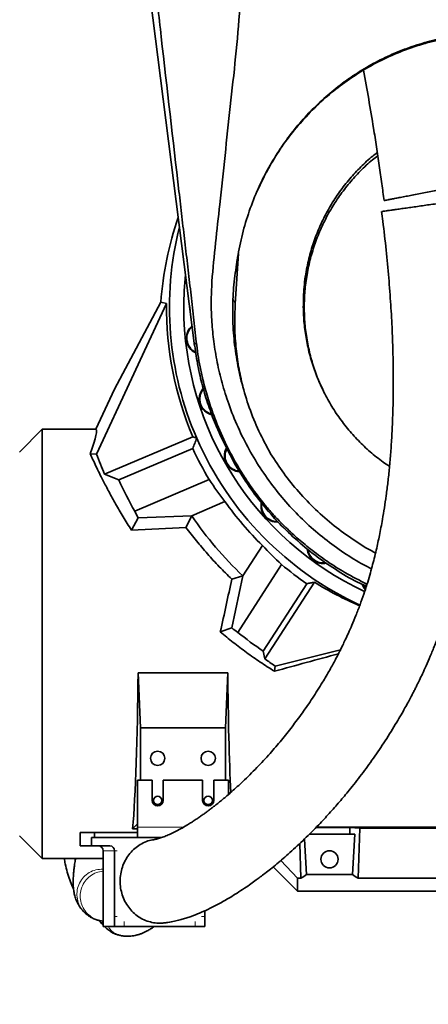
# Model space of a CAD drawing. Header units: millimetres. Extents: x 0 to 11920, y 0 to 8400.
# Tile 17 of 64: x 2266 to 2508, y 5174 to 5759. Entities that reach past the tile are written whole.
import ezdxf

# ---------------------------------------------------------------- set-up
doc = ezdxf.new("R2010")
doc.units = ezdxf.units.MM
doc.header["$LTSCALE"] = 20
doc.styles.add('SLDTEXTSTYLE0', font='TXT', dxfattribs={"width": 0.605})
doc.dimstyles.new('SLDDIMSTYLE0', dxfattribs={"dimtxt": 70, "dimasz": 70, "dimexe": 0, "dimexo": 0.0625, "dimgap": 17.5, "dimtad": 1, "dimdec": 1, "dimrnd": 1e-09, "dimzin": 12, "dimdsep": 46, "dimtxsty": 'SLDTEXTSTYLE0', "dimsah": 1, "dimcen": 0.09, "dimadec": 0, "dimazin": 3, "dimtfac": 1, "dimtofl": 0, "dimtmove": 0, "dimatfit": 3, "dimfxl": 1, "dimfrac": 2, "dimtolj": 1, "dimtzin": 12, "dimarcsym": 0})

# ---------------------------------------------------------------- blocks, each defined once
blk = doc.blocks.new('_D_3')
at = {"color": 7, "linetype": 'Continuous', "lineweight": 0}
for p, q in [((2549.54, 5583.88), (2549.54, 4969.36)), ((1337.04, 5416.71), (1337.04, 4969.36)), ((2549.54, 4999.36), (1337.04, 4999.36))]:
    blk.add_line(p, q, dxfattribs=at)
at = {"color": 7, "linetype": 'Continuous', "lineweight": 18}
for points in [[(1337.04, 4999.36), (1407.04, 4989.36), (1407.04, 5009.36)], [(2549.54, 4999.36), (2479.54, 5009.36), (2479.54, 4989.36)]]:
    blk.add_solid(points, dxfattribs=at)
at = {"color": 7, "linetype": 'Continuous', "lineweight": 18, "insert": (1796.25, 5089.6), "char_height": 70, "attachment_point": 1, "style": 'SLDTEXTSTYLE0'}
blk.add_mtext('1212,5', dxfattribs=at)
blk = doc.blocks.new('_D_9')
at = {"color": 7, "linetype": 'Continuous', "lineweight": 0}
for p, q in [((1117.04, 5284.88), (1117.04, 4839.81)), ((2835.54, 5251.91), (2835.54, 4839.81)), ((2835.54, 4869.81), (1117.04, 4869.81))]:
    blk.add_line(p, q, dxfattribs=at)
at = {"color": 7, "linetype": 'Continuous', "lineweight": 18}
for points in [[(1117.04, 4869.81), (1187.04, 4859.81), (1187.04, 4879.81)], [(2835.54, 4869.81), (2765.54, 4879.81), (2765.54, 4859.81)]]:
    blk.add_solid(points, dxfattribs=at)
at = {"color": 7, "linetype": 'Continuous', "lineweight": 18, "insert": (1829.25, 4960.05), "char_height": 70, "attachment_point": 1, "style": 'SLDTEXTSTYLE0'}
blk.add_mtext('1718,5', dxfattribs=at)
blk = doc.blocks.new('_D_10')
at = {"color": 7, "linetype": 'Continuous', "lineweight": 0}
for p, q in [((2905.54, 5490.91), (2905.54, 4712.82)), ((1118.04, 5283.88), (1118.04, 4712.82)), ((2905.54, 4742.82), (1118.04, 4742.82))]:
    blk.add_line(p, q, dxfattribs=at)
at = {"color": 7, "linetype": 'Continuous', "lineweight": 18}
for centre, start, end in [((1972.18, 4796.53), 153.43495, 206.56505), ((2051.41, 4796.53), 333.43495, 26.56505)]:
    blk.add_arc(centre, 120.11, start, end, dxfattribs=at)
for points in [[(1118.04, 4742.82), (1188.04, 4732.82), (1188.04, 4752.82)], [(2905.54, 4742.82), (2835.54, 4752.82), (2835.54, 4732.82)]]:
    blk.add_solid(points, dxfattribs=at)
at = {"color": 7, "linetype": 'Continuous', "lineweight": 18, "insert": (1864.75, 4833.05), "char_height": 70, "attachment_point": 1, "style": 'SLDTEXTSTYLE0'}
blk.add_mtext('1787,5', dxfattribs=at)

msp = doc.modelspace()

# ---------------------------------------------------------------- linework, layer by layer
at = {"color": 7, "linetype": 'Continuous', "lineweight": 35}
for p, q in [((2369.5, 5564.9), (2332.99, 5850.88)), ((2406.21, 5655.98), (2410.74, 5665.52)), ((2395.49, 5619.8), (2393.61, 5589.91)), ((2352.77, 5590.09), (2311.25, 5500.63)), ((2349.36, 5590.87), (2321.93, 5539.26)), ((2349.36, 5590.87), (2352.77, 5590.09)), ((2321.93, 5539.26), (2310.85, 5515.38)), ((2279.04, 5515.38), (2265.54, 5501.88)), ((2310.85, 5515.38), (2279.04, 5515.38)), ((2279.04, 5515.38), (2279.04, 5260.38)), ((2368.4, 5510.99), (2315.95, 5488.73)), ((2370.75, 5510.05), (2368.4, 5510.99)), ((2385.78, 5509.63), (2387.31, 5506.43)), ((2307.5, 5500.79), (2311.25, 5500.63)), ((2368.37, 5503.97), (2324.48, 5485.35)), ((2324.48, 5485.35), (2315.95, 5488.73)), ((2333.94, 5466.71), (2378.14, 5485.47)), ((2387.49, 5472.41), (2367.73, 5464.02)), ((2367.73, 5464.01), (2387.5, 5472.41)), ((2387.49, 5472.41), (2387.5, 5472.41)), ((2411.26, 5470.32), (2411.24, 5470.34)), ((2332, 5455.46), (2335.94, 5462.84)), ((2367.73, 5464.02), (2335.94, 5462.84)), ((2364.34, 5457.1), (2367.73, 5464.01)), ((2367.73, 5464.01), (2367.73, 5464.02)), ((2398.09, 5428.32), (2409.7, 5446.33)), ((2409.7, 5446.33), (2398.09, 5428.32)), ((2409.7, 5446.33), (2409.7, 5446.33)), ((2421.08, 5435.04), (2395.09, 5394.72)), ((2391.52, 5426.35), (2398.09, 5428.32)), ((2391.56, 5397.35), (2398.09, 5428.32)), ((2398.09, 5428.32), (2398.09, 5428.32)), ((2410.2, 5383.56), (2436.02, 5423.63)), ((2440.56, 5424.55), (2411.15, 5378.92)), ((2384.72, 5395.06), (2391.56, 5397.35)), ((2410.2, 5383.56), (2411.15, 5378.92)), ((2417.28, 5374.73), (2456.06, 5384.41)), ((2337.26, 5337.92), (2335.91, 5370.76)), ((2335.91, 5370.76), (2389.18, 5370.76)), ((2387.83, 5337.92), (2389.18, 5370.76)), ((2337.26, 5306.88), (2337.26, 5337.92)), ((2387.83, 5337.92), (2337.26, 5337.92)), ((2387.83, 5337.92), (2387.83, 5306.88)), ((2335.55, 5306.88), (2335.55, 5278.88)), ((2344.25, 5306.88), (2335.55, 5306.88)), ((2344.25, 5306.88), (2344.25, 5294.88)), ((2350.85, 5294.88), (2350.85, 5306.88)), ((2374.25, 5306.88), (2350.85, 5306.88)), ((2374.25, 5306.88), (2374.25, 5294.88)), ((2380.85, 5294.88), (2380.85, 5306.88)), ((2389.55, 5306.88), (2380.85, 5306.88)), ((2389.55, 5298.39), (2389.55, 5306.88)), ((2332.68, 5278.02), (2335.55, 5280.88)), ((2332.68, 5278.02), (2335.55, 5278.02)), ((2335.55, 5272.88), (2335.55, 5278.88)), ((2441.52, 5278.79), (2461.67, 5278.79)), ((2441.79, 5279.06), (2679.04, 5279.06)), ((2461.67, 5278.79), (2461.56, 5274.88)), ((2461.67, 5278.79), (2467.44, 5278.44)), ((2467.44, 5278.44), (2466.53, 5248.59)), ((2467.44, 5278.44), (2621.65, 5278.44)), ((2265.54, 5273.88), (2279.04, 5260.38)), ((2301.49, 5275.88), (2301.49, 5267.88)), ((2310.05, 5275.88), (2301.49, 5275.88)), ((2308.34, 5272.88), (2308.34, 5267.88)), ((2310.05, 5272.88), (2308.34, 5272.88)), ((2310.05, 5275.88), (2310.05, 5272.88)), ((2335.55, 5275.88), (2310.05, 5275.88)), ((2335.55, 5272.88), (2310.05, 5272.88)), ((2335.55, 5272.88), (2350.05, 5272.88)), ((2435.89, 5250.77), (2434.62, 5271.88)), ((2437.53, 5274.88), (2461.56, 5274.88)), ((2464.65, 5274.88), (2461.56, 5274.88)), ((2463.19, 5250.77), (2464.65, 5274.88)), ((2308.34, 5267.88), (2301.49, 5267.88)), ((2308.34, 5267.88), (2319.14, 5267.88)), ((2431.93, 5269.32), (2432.55, 5248.59)), ((2279.04, 5260.38), (2315.12, 5260.38)), ((2315.12, 5264.88), (2315.12, 5225.88)), ((2321.96, 5264.88), (2321.96, 5225.88)), ((2416.05, 5255.37), (2430.54, 5240.88)), ((2420.73, 5259.26), (2430.54, 5248.59)), ((2430.54, 5248.59), (2430.54, 5240.88)), ((2432.55, 5248.59), (2430.54, 5248.59)), ((2463.19, 5250.77), (2435.89, 5250.77)), ((2622.55, 5248.59), (2466.53, 5248.59)), ((2680.07, 5240.88), (2430.54, 5240.88)), ((2305.3, 5227.42), (2305.44, 5227.29)), ((2315.12, 5225.88), (2315.12, 5219.88)), ((2321.96, 5225.88), (2321.96, 5219.88)), ((2375.52, 5225.88), (2375.52, 5229.29)), ((2375.52, 5225.88), (2375.52, 5219.88)), ((2313.19, 5223.48), (2315.12, 5223.07)), ((2313.4, 5223.41), (2313.19, 5223.44)), ((2321.96, 5219.88), (2315.12, 5219.88)), ((2327.6, 5219.88), (2321.96, 5219.88)), ((2327.6, 5219.88), (2369.88, 5219.88)), ((2369.88, 5219.88), (2375.52, 5219.88))]:
    msp.add_line(p, q, dxfattribs=at)
at = {"color": 8, "linetype": 'Continuous', "lineweight": 18}
for p, q in [((2392.36, 5592.88), (2393.61, 5589.91)), ((2370.48, 5567.28), (2369.5, 5564.9)), ((2335.55, 5278.88), (2362.67, 5278.88)), ((2321.96, 5264.88), (2315.12, 5264.88)), ((2323.54, 5264.88), (2321.96, 5264.88)), ((2321.96, 5225.88), (2323.54, 5225.88)), ((2373.52, 5225.88), (2375.52, 5225.88)), ((2327.6, 5222.88), (2327.6, 5219.88)), ((2369.88, 5219.88), (2369.88, 5222.88))]:
    msp.add_line(p, q, dxfattribs=at)
at = {"color": 7, "linetype": 'Continuous', "lineweight": 35, "flags": 128}
for points in [[(2366.55, 5588.07), (2366.59, 5587.13), (2366.8, 5586.07)], [(2468.91, 5423.18), (2469.72, 5421.57), (2470.75, 5420.23)], [(2470.86, 5420.64), (2470.01, 5421.8), (2469.39, 5422.96)], [(2417.28, 5374.73), (2417.06, 5373.26), (2416.83, 5371.65)]]:
    msp.add_lwpolyline(points, dxfattribs=at)
at = {"color": 7, "linetype": 'Continuous', "lineweight": 35}
for centre, radius in [((2347.54, 5319.88), 4.25), ((2377.54, 5319.88), 4.25), ((2347.54, 5294.88), 2.5), ((2377.54, 5294.88), 2.5), ((2449.54, 5259.88), 5.1)]:
    msp.add_circle(centre, radius, dxfattribs=at)
for centre, radius, start, end in [((2549.54, 5587.88), 195, 165.83039, 203.52356), ((2549.54, 5587.88), 186.5, 173.97821, 180), ((2549.54, 5587.88), 196.78, 179.35684, 203), ((2549.54, 5587.88), 186.5, 180, 244.88246), ((2374.01, 5569.43), 9.5, 129.34287, 245.88926), ((2374.01, 5569.43), 9.14, 130.78873, 243.92593), ((2381.68, 5533.34), 9.5, 138.77416, 257.96858), ((2381.68, 5533.34), 9.14, 140.24332, 256.04778), ((2549.54, 5587.88), 195, 203.52356, 245.14123), ((2549.54, 5587.88), 253.76, 200.11061, 203), ((2549.54, 5587.88), 199.66, 204.85011, 210.85812), ((2396.69, 5499.63), 9.5, 150.59937, 267.27411), ((2396.69, 5499.63), 9.14, 152.20018, 265.53626), ((2549.54, 5587.88), 247.32, 204.49354, 209.33703), ((2549.54, 5587.88), 198.98, 215.47396, 225.34751), ((2418.38, 5469.78), 9.5, 168.68096, 272.84219), ((2418.38, 5469.78), 9.14, 170.60043, 271.14896), ((2549.54, 5587.88), 220, 214.26583, 226.49391), ((2445.8, 5445.09), 9.5, 184.44752, 281.35265), ((2445.8, 5445.09), 9.14, 186.82551, 279.88784), ((2549.54, 5587.88), 199.66, 229.95263, 235.34989), ((2549.54, 5587.88), 247.32, 231.35454, 235.70646), ((2347.55, 5294.88), 3.3, 180, 0), ((2377.55, 5294.88), 3.3, 180, 0), ((2312.21, 5264.97), 2.91, 358.27456, 88.16379), ((2319.05, 5264.97), 2.91, 358.27456, 88.16379)]:
    msp.add_arc(centre, radius, start, end, dxfattribs=at)
for centre, major_axis, ratio, start_param, end_param in [((2549.54, 5575.59), (0, 201.14), 0.998131, 1.238504, 1.494766), ((2251.67, 5387.88), (59.33, 127.47), 0.047514, 5.822205, 6.305296), ((2546.13, 5595.92), (-78.63, 185.23), 0.999058, 1.750815, 1.830684), ((2553.72, 5578.03), (-96.35, 227), 0.999058, 1.638156, 1.655812), ((1150.85, 5387.88), (2436.19, 127.33), 0.002735, 1.04924, 1.064479), ((2556.88, 5583.15), (169.07, -108.96), 0.999058, 4.46324, 4.542959), ((2376.25, 5387.88), (29.05, 127.49), 0.051099, 4.780341, 5.030546), ((2544.55, 5591.1), (165.12, -106.41), 0.999542, 4.72669, 4.881113), ((2540.55, 5593.68), (207.36, -133.63), 0.999058, 4.635767, 4.65364), ((2555.93, 5583.77), (210.94, -135.94), 0.999542, 4.669628, 4.699217), ((2501.87, 5387.88), (469.97, 127.34), 0.013706, 1.667342, 1.74903), ((2329.29, 5387.88), (0, 127.5), 0.052408, 3.673831, 4.577681), ((2395.8, 5387.88), (0, 127.5), 0.052408, 1.705504, 2.336394), ((2397, 5387.88), (-13.29, 146.8), 0.574205, 3.414992, 3.45851), ((2502.09, 5387.88), (13.29, 146.8), 0.574205, 2.824675, 2.868193)]:
    msp.add_ellipse(centre, major_axis=major_axis, ratio=ratio, start_param=start_param, end_param=end_param, dxfattribs=at)
for points, knots in [([(2370.48, 5567.28), (2369.94, 5572.21), (2368.86, 5582.05), (2367.16, 5596.94), (2365.43, 5611.85), (2363.67, 5626.79), (2361.92, 5641.73), (2357.23, 5682.34), (2352.45, 5724.08), (2347.55, 5766.98), (2345.45, 5785.37), (2343.33, 5803.77), (2341.19, 5822.19), (2338.5, 5844.73), (2335.24, 5871.34), (2331.42, 5902), (2327.55, 5932.61), (2323.66, 5963.18), (2319.77, 5993.74), (2313.33, 6044.65), (2304.37, 6115.94), (2294.86, 6191.28), (2287.41, 6250.42), (2282.03, 6293.38), (2276.64, 6336.32), (2271.24, 6379.24), (2267.61, 6407.79), (2265.79, 6422.06)], [0, 0, 0, 0, 0.017359, 0.034723, 0.052115, 0.06953, 0.086943, 0.104335, 0.211618, 0.233091, 0.254574, 0.27605, 0.297508, 0.318959, 0.354791, 0.390626, 0.426488, 0.462371, 0.498255, 0.534118, 0.641401, 0.748685, 0.798948, 0.849217, 0.899483, 0.949743, 1, 1, 1, 1]), ([(2474.45, 5432.52), (2473.45, 5433), (2468.28, 5435.49), (2459.41, 5441.01), (2447.98, 5449.07), (2437.18, 5458.18), (2427.11, 5468.16), (2417.77, 5479.05), (2409.26, 5490.79), (2401.65, 5503.33), (2395.03, 5516.58), (2389.73, 5529.83), (2385.69, 5542.73), (2382.76, 5555.09), (2380.77, 5567.17), (2379.61, 5579.05), (2379.16, 5590.99), (2379.85, 5606.7), (2381.83, 5626.12), (2385.81, 5660.76), (2389.45, 5697.62), (2393.96, 5736.59), (2395.6, 5756.21), (2396.42, 5766.01)], [0, 0, 0, 0, 0.00894, 0.046125, 0.083946, 0.121767, 0.160131, 0.198495, 0.237847, 0.277523, 0.317459, 0.357996, 0.3933, 0.427208, 0.461116, 0.49261, 0.5241, 0.55797, 0.620074, 0.682189, 0.8405, 0.920242, 1, 1, 1, 1]), ([(2520.14, 5748.43), (2520.04, 5748.41), (2515.82, 5747.63), (2507.53, 5745.71), (2495.52, 5741.86), (2483.87, 5737.03), (2472.68, 5731.27), (2462.03, 5724.59), (2451.97, 5717.07), (2442.54, 5708.78), (2433.75, 5699.71), (2425.67, 5689.87), (2418.35, 5679.34), (2411.89, 5668.28), (2406.1, 5656.3), (2401.16, 5643.41), (2397.22, 5629.67), (2395.23, 5619.61), (2394.46, 5614.19), (2394.35, 5613.47)], [0, 0, 0, 0, 0.00158, 0.064973, 0.128598, 0.192228, 0.255628, 0.318948, 0.382484, 0.446029, 0.509362, 0.574356, 0.639561, 0.704775, 0.769783, 0.842739, 0.915833, 0.988795, 1, 1, 1, 1]), ([(2411.61, 5667.31), (2413.82, 5671.25), (2418.28, 5679.2), (2426.34, 5690.5), (2435.45, 5701.28), (2445.36, 5711.04), (2455.85, 5719.7), (2466.86, 5727.31), (2478.66, 5734.01), (2491.3, 5739.76), (2502.39, 5743.62), (2511.6, 5746.1), (2516.75, 5747.23), (2519.58, 5747.76), (2520.06, 5747.85)], [0, 0, 0, 0, 0.0975558, 0.1968559, 0.2985059, 0.4009989, 0.4952648, 0.5902396, 0.6875078, 0.7855902, 0.8871325, 0.9383354, 0.9896599, 1, 1, 1, 1]), ([(2469.75, 5728.72), (2471.79, 5717.22), (2474.48, 5702.01), (2477.45, 5683.17), (2479.09, 5672.15), (2480.59, 5661.52), (2481.48, 5654.57), (2481.89, 5651.27)], [0, 0, 0, 0, 0.44388, 0.586994, 0.729574, 0.871492, 1, 1, 1, 1]), ([(2477.93, 5679.83), (2477.02, 5679.14), (2473.55, 5676.53), (2468.03, 5671.32), (2461.41, 5664.23), (2455.39, 5656.5), (2450.04, 5648.3), (2445.42, 5639.71), (2441.56, 5630.82), (2438.43, 5621.55), (2435.93, 5611.27), (2434.2, 5600), (2434.05, 5591.93), (2433.97, 5587.87)], [0, 0, 0, 0, 0.032245, 0.123618, 0.214991, 0.307679, 0.401717, 0.493081, 0.584443, 0.676871, 0.770815, 0.88478, 1, 1, 1, 1]), ([(2478.21, 5677.95), (2477.14, 5677.14), (2473.46, 5674.33), (2467.79, 5668.91), (2461.23, 5661.76), (2455.36, 5654.08), (2450.08, 5645.87), (2445.53, 5637.26), (2441.74, 5628.31), (2438.73, 5619.13), (2436.48, 5609.63), (2435.05, 5599.99), (2434.43, 5590.3), (2434.64, 5580.65), (2435.66, 5570.96), (2437.49, 5561.4), (2440.15, 5552.08), (2442.91, 5544.4), (2445.09, 5539.95), (2445.85, 5538.39)], [0, 0, 0, 0, 0.0259816, 0.0897457, 0.1516508, 0.2139924, 0.2767883, 0.3406399, 0.4025433, 0.4648876, 0.5277325, 0.5916078, 0.6534412, 0.715713, 0.7784463, 0.8422363, 0.904022, 0.9662402, 1, 1, 1, 1]), ([(2531.07, 5660.83), (2531.03, 5660.82), (2530.95, 5660.8), (2529.88, 5660.59), (2528.11, 5660.25), (2525.6, 5659.76), (2522.5, 5659.16), (2518.85, 5658.45), (2514.92, 5657.69), (2510.72, 5656.87), (2506.57, 5656.06), (2502.44, 5655.26), (2498.58, 5654.51), (2494.95, 5653.8), (2491.68, 5653.17), (2488.76, 5652.6), (2486.28, 5652.12), (2484.28, 5651.73), (2482.84, 5651.45), (2482.01, 5651.29), (2481.99, 5651.29), (2481.98, 5651.28)], [0, 0, 0, 0, 0.054199, 0.111591, 0.170632, 0.228295, 0.287741, 0.34357, 0.401218, 0.453879, 0.508263, 0.557877, 0.609027, 0.657067, 0.706467, 0.755084, 0.804983, 0.856067, 0.908465, 0.962879, 1, 1, 1, 1]), ([(2351.19, 5222.08), (2352.01, 5222.16), (2354.11, 5222.39), (2357.31, 5223.02), (2360.61, 5223.81), (2363.5, 5224.64), (2367.03, 5225.79), (2371.23, 5227.37), (2376.53, 5229.68), (2382.36, 5232.57), (2388.54, 5236.01), (2394.15, 5239.45), (2398.91, 5242.57), (2402.67, 5245.18), (2405.82, 5247.44), (2408.58, 5249.49), (2411.4, 5251.65), (2414.7, 5254.25), (2418.29, 5257.18), (2422.13, 5260.43), (2426.13, 5263.95), (2430.37, 5267.82), (2434.68, 5271.91), (2438.93, 5276.1), (2443.84, 5281.13), (2449.35, 5287.05), (2455.4, 5293.91), (2461.78, 5301.55), (2468.51, 5310.12), (2475.64, 5319.89), (2482.63, 5330.22), (2488.05, 5338.93), (2491.93, 5345.56), (2494.22, 5349.61), (2496.22, 5353.27), (2497.88, 5356.38), (2499.22, 5358.95), (2500.36, 5361.2), (2501.55, 5363.58), (2503.01, 5366.57), (2504.83, 5370.4), (2506.98, 5375.11), (2509.42, 5380.74), (2512.18, 5387.5), (2515.03, 5395), (2517.73, 5402.78), (2520.05, 5410.1), (2522.04, 5416.89), (2523.72, 5423.13), (2525.13, 5428.71), (2526.29, 5433.64), (2527.27, 5438.08), (2528.18, 5442.41), (2529.07, 5446.94), (2530.11, 5452.54), (2531.26, 5459.33), (2532.47, 5467.45), (2533.62, 5476.24), (2534.67, 5485.71), (2535.59, 5495.92), (2536.36, 5506.95), (2536.95, 5518.9), (2537.31, 5531.77), (2537.39, 5545.55), (2537.16, 5560.18), (2536.58, 5575.62), (2535.66, 5591.82), (2534.39, 5608.76), (2532.75, 5626.39), (2531.23, 5640.79), (2530.16, 5649.32), (2529.85, 5651.76)], [0, 0, 0, 0, 0.007112, 0.018275, 0.027849, 0.036271, 0.044532, 0.060325, 0.076279, 0.096605, 0.118145, 0.138779, 0.153581, 0.166906, 0.177651, 0.186095, 0.195635, 0.20712, 0.220579, 0.233289, 0.24739, 0.262702, 0.277993, 0.293014, 0.307749, 0.33029, 0.352036, 0.372949, 0.399646, 0.42601, 0.452526, 0.479104, 0.489171, 0.498614, 0.506728, 0.513539, 0.519066, 0.523329, 0.527895, 0.534136, 0.542025, 0.551527, 0.562602, 0.575197, 0.590338, 0.604362, 0.617152, 0.628766, 0.639252, 0.648647, 0.656534, 0.663498, 0.670299, 0.677563, 0.685286, 0.697053, 0.70976, 0.723422, 0.738056, 0.753685, 0.770578, 0.788914, 0.808703, 0.829954, 0.852669, 0.876859, 0.902536, 0.929679, 0.958219, 0.988031, 1, 1, 1, 1]), ([(2523.87, 5650.92), (2522.94, 5650.79), (2521.07, 5650.52), (2517.65, 5650.04), (2513.86, 5649.51), (2509.87, 5648.94), (2505.74, 5648.36), (2501.72, 5647.79), (2497.8, 5647.24), (2494.14, 5646.72), (2490.75, 5646.24), (2487.73, 5645.82), (2485.12, 5645.45), (2483, 5645.15), (2481.47, 5644.93), (2480.57, 5644.8), (2480.53, 5644.8), (2480.51, 5644.8)], [0, 0, 0, 0, 0.067772, 0.137448, 0.205245, 0.275162, 0.340368, 0.407572, 0.471066, 0.53638, 0.600368, 0.666083, 0.732529, 0.800713, 0.870783, 0.942698, 1, 1, 1, 1]), ([(2480.41, 5644.79), (2480.67, 5642.87), (2481.68, 5635.32), (2483.15, 5622.15), (2484.74, 5605.59), (2485.93, 5589.69), (2486.75, 5574.55), (2487.24, 5560.24), (2487.43, 5546.81), (2487.36, 5534.26), (2487.06, 5522.59), (2486.57, 5511.78), (2485.92, 5501.82), (2485.13, 5492.61), (2484.22, 5484.09), (2483.22, 5476.16), (2482.15, 5468.84), (2481.1, 5462.49), (2480.11, 5457.06), (2479.2, 5452.44), (2478.26, 5448), (2477.23, 5443.4), (2476.08, 5438.66), (2474.8, 5433.7), (2473.37, 5428.57), (2471.72, 5423.05), (2469.81, 5417.15), (2467.62, 5410.95), (2465.27, 5404.84), (2462.95, 5399.21), (2460.83, 5394.41), (2459, 5390.44), (2457.49, 5387.29), (2456.31, 5384.89), (2455.29, 5382.88), (2454.23, 5380.82), (2452.94, 5378.37), (2451.38, 5375.48), (2449.56, 5372.2), (2447.54, 5368.68), (2444.17, 5363.02), (2439.48, 5355.62), (2433.44, 5346.84), (2427.27, 5338.52), (2420.87, 5330.49), (2413.88, 5322.33), (2406.25, 5314.1), (2399.77, 5307.67), (2394.84, 5303.07), (2391.67, 5300.23), (2388.73, 5297.67), (2386.1, 5295.46), (2383.77, 5293.55), (2381.73, 5291.92), (2379.94, 5290.53), (2378.37, 5289.34), (2376.86, 5288.21), (2375.26, 5287.04), (2373.43, 5285.74), (2371.4, 5284.34), (2369.24, 5282.89), (2367, 5281.46), (2364.27, 5279.77), (2361.12, 5277.95), (2357.7, 5276.15), (2354.59, 5274.67), (2352.19, 5273.67), (2350.43, 5273), (2349.17, 5272.57), (2347.93, 5272.19), (2346.78, 5271.88), (2346.04, 5271.71), (2345.74, 5271.67), (2345.65, 5271.66)], [0, 0, 0, 0, 0.010396, 0.040925, 0.0701, 0.097812, 0.123982, 0.148553, 0.171491, 0.192804, 0.212535, 0.230742, 0.247483, 0.262894, 0.277303, 0.29077, 0.303322, 0.314978, 0.32367, 0.331805, 0.339388, 0.347374, 0.356661, 0.365417, 0.375124, 0.385816, 0.397547, 0.41039, 0.424115, 0.436697, 0.447691, 0.457003, 0.464607, 0.470356, 0.474553, 0.479558, 0.485835, 0.493267, 0.501987, 0.51181, 0.521779, 0.548936, 0.576122, 0.603203, 0.63106, 0.660584, 0.69487, 0.730865, 0.745418, 0.759562, 0.772506, 0.784249, 0.794442, 0.803536, 0.811543, 0.818476, 0.824683, 0.832074, 0.840377, 0.849939, 0.860246, 0.870926, 0.881952, 0.900111, 0.91793, 0.934786, 0.950744, 0.95905, 0.967367, 0.975667, 0.984669, 0.995558, 1, 1, 1, 1]), ([(2394.35, 5613.47), (2393.7, 5608.81), (2392.38, 5599.5), (2391.88, 5585.27), (2392.49, 5570.93), (2394.34, 5556.51), (2397.43, 5542.24), (2401.8, 5528.09), (2407.38, 5514.19), (2412.16, 5505.33), (2414.55, 5500.89)], [0, 0, 0, 0, 0.120686, 0.241373, 0.365394, 0.489416, 0.615165, 0.740914, 0.870458, 1, 1, 1, 1]), ([(2398.03, 5541), (2397.16, 5544.81), (2395.37, 5552.68), (2393.84, 5564.83), (2393.1, 5577.34), (2393.44, 5585.72), (2393.61, 5589.91)], [0, 0, 0, 0, 0.238009, 0.490474, 0.744456, 1, 1, 1, 1]), ([(2433.97, 5587.87), (2434.09, 5584.68), (2434.32, 5578.26), (2435.69, 5568.64), (2437.83, 5559.04), (2440.79, 5549.68), (2444.52, 5540.65), (2448.97, 5532.02), (2454.18, 5523.69), (2460.07, 5515.85), (2466.56, 5508.57), (2473.63, 5501.93), (2479.84, 5496.83), (2483.87, 5494.22), (2485.16, 5493.37)], [0, 0, 0, 0, 0.085784, 0.172167, 0.260426, 0.349331, 0.4354, 0.522081, 0.609696, 0.698587, 0.784922, 0.871256, 0.958596, 1, 1, 1, 1]), ([(2411.24, 5470.34), (2408.27, 5474.01), (2402.32, 5481.33), (2394.53, 5493.15), (2387.61, 5505.5), (2381.98, 5517.73), (2377.49, 5529.67), (2374.02, 5541.22), (2371.26, 5552.97), (2370.09, 5560.92), (2369.51, 5564.9)], [0, 0, 0, 0, 0.134755, 0.269583, 0.40448, 0.53944, 0.654535, 0.769665, 0.884822, 1, 1, 1, 1]), ([(2411.24, 5470.34), (2409.16, 5473), (2404.98, 5478.32), (2399.22, 5486.7), (2392.96, 5496.93), (2386.61, 5509.2), (2381.17, 5522.27), (2377.16, 5534.26), (2374.58, 5543.86), (2372.72, 5552.41), (2371.38, 5559.85), (2370.78, 5564.81), (2370.48, 5567.28)], [0, 0, 0, 0, 0.095153, 0.1904, 0.285568, 0.432183, 0.5788, 0.683315, 0.787831, 0.858598, 0.929383, 1, 1, 1, 1]), ([(2370.75, 5510.05), (2370.35, 5509.04), (2369.54, 5507.01), (2368.76, 5504.99), (2368.37, 5503.97)], [0, 0, 0, 0, 0.497623, 1, 1, 1, 1]), ([(2307.5, 5500.79), (2308.03, 5499.65), (2309.1, 5497.36), (2310.92, 5493.51), (2312.93, 5489.35), (2315.46, 5484.28), (2318.6, 5478.22), (2322.55, 5471.02), (2326.96, 5463.42), (2330.32, 5458.11), (2332, 5455.46)], [0, 0, 0, 0, 0.101812, 0.203623, 0.306915, 0.410207, 0.555551, 0.700899, 0.850445, 1, 1, 1, 1]), ([(2471.38, 5422.09), (2469.66, 5422.88), (2463.3, 5425.8), (2453.02, 5431.97), (2440.63, 5440.54), (2429.09, 5450.13), (2418.27, 5460.73), (2408.38, 5472.2), (2399.56, 5484.47), (2393, 5495), (2389.79, 5501.68), (2388.75, 5503.83)], [0, 0, 0, 0, 0.047886, 0.176932, 0.302544, 0.429034, 0.556411, 0.685925, 0.812189, 0.939327, 1, 1, 1, 1]), ([(2414.55, 5500.89), (2417.1, 5496.96), (2422.22, 5489.08), (2431.21, 5478), (2441.18, 5467.56), (2451.99, 5458.06), (2463.59, 5449.7), (2471.88, 5444.37), (2476.52, 5442.13), (2476.86, 5441.96)], [0, 0, 0, 0, 0.162486, 0.326087, 0.493291, 0.661779, 0.82266, 0.986728, 1, 1, 1, 1]), ([(2471.78, 5423.32), (2467.38, 5425.57), (2459.26, 5429.71), (2448.04, 5436.89), (2438.54, 5443.85), (2430.11, 5450.9), (2423.08, 5457.47), (2416.79, 5463.94), (2413.11, 5468.2), (2411.26, 5470.32)], [0, 0, 0, 0, 0.191573, 0.354231, 0.516889, 0.64906, 0.781226, 0.890634, 1, 1, 1, 1]), ([(2391.52, 5426.35), (2389.02, 5428.8), (2384.02, 5433.71), (2377.02, 5441.37), (2370.37, 5449.2), (2366.35, 5454.46), (2364.34, 5457.1)], [0, 0, 0, 0, 0.24652, 0.494296, 0.746328, 1, 1, 1, 1]), ([(2436.02, 5423.63), (2436.8, 5423.79), (2438.31, 5424.09), (2439.83, 5424.4), (2440.56, 5424.55)], [0, 0, 0, 0, 0.518181, 1, 1, 1, 1]), ([(2384.72, 5395.06), (2387.25, 5392.95), (2392.32, 5388.72), (2400.26, 5382.73), (2408.4, 5376.99), (2414.02, 5373.43), (2416.83, 5371.65)], [0, 0, 0, 0, 0.248625, 0.497835, 0.748671, 1, 1, 1, 1]), ([(2345.66, 5271.58), (2345.32, 5271.56), (2343.68, 5271.43), (2340.8, 5270.49), (2337.19, 5268.79), (2333.89, 5266.39), (2331.03, 5263.48), (2328.65, 5260.06), (2326.86, 5256.31), (2325.68, 5252.25), (2325.17, 5248.08), (2325.32, 5243.83), (2326.13, 5239.72), (2327.59, 5235.77), (2329.63, 5232.17), (2332.24, 5228.95), (2335.25, 5226.31), (2338.61, 5224.19), (2341.02, 5223.32), (2342.24, 5222.88)], [0, 0, 0, 0, 0.015908, 0.076869, 0.139598, 0.200553, 0.263278, 0.324206, 0.386902, 0.447785, 0.510435, 0.571286, 0.633901, 0.69476, 0.757382, 0.81829, 0.880961, 0.939694, 1, 1, 1, 1]), ([(2292.06, 5260.38), (2292.26, 5259.27), (2292.77, 5256.4), (2293.85, 5252.12), (2295.29, 5247.57), (2296.58, 5244.28), (2297.43, 5242.57), (2297.64, 5242.14)], [0, 0, 0, 0, 0.154913, 0.401208, 0.659489, 0.914296, 1, 1, 1, 1]), ([(2298.76, 5260.38), (2298.74, 5260.27), (2298.57, 5259.1), (2298.29, 5257.16), (2297.93, 5254.45), (2297.64, 5251.74), (2297.43, 5248.76), (2297.36, 5245.59), (2297.56, 5242.3), (2298.03, 5239.48), (2298.69, 5236.91), (2299.73, 5234.35), (2300.77, 5232.46), (2301.85, 5230.8), (2303.36, 5229.03), (2304.56, 5227.77), (2305.34, 5227.24), (2305.38, 5227.22)], [0, 0, 0, 0, 0.00802, 0.085077, 0.153491, 0.225064, 0.306597, 0.401416, 0.511895, 0.595111, 0.676154, 0.749568, 0.797438, 0.853836, 0.919967, 0.996708, 1, 1, 1, 1]), ([(2305.22, 5227.33), (2305.45, 5227.15), (2305.96, 5226.75), (2306.65, 5226.26), (2307.26, 5225.86), (2307.79, 5225.52), (2308.24, 5225.25), (2308.62, 5225.03), (2308.95, 5224.86), (2309.24, 5224.71), (2309.53, 5224.58), (2309.84, 5224.45), (2310.19, 5224.32), (2310.62, 5224.17), (2311.14, 5223.99), (2311.77, 5223.8), (2312.51, 5223.59), (2313.12, 5223.45), (2313.39, 5223.38)], [0, 0, 0, 0, 0.032977, 0.071516, 0.119298, 0.17803, 0.247654, 0.326675, 0.41252, 0.501904, 0.591192, 0.676761, 0.755353, 0.824436, 0.882559, 0.929709, 0.967626, 1, 1, 1, 1]), ([(2313.01, 5223.47), (2313.16, 5223.25), (2313.55, 5222.7), (2314.26, 5221.77), (2314.83, 5221.13), (2315.12, 5220.81)], [0, 0, 0, 0, 0.251596, 0.621993, 1, 1, 1, 1]), ([(2316.03, 5219.88), (2316.4, 5219.5), (2316.96, 5218.92), (2317.57, 5218.49), (2317.78, 5218.33)], [0, 0, 0, 0, 0.6529005, 1, 1, 1, 1]), ([(2325.13, 5214.73), (2325.73, 5214.58), (2327.21, 5214.2), (2329.32, 5214.1), (2331.43, 5214.17), (2333.25, 5214.43), (2334.71, 5214.74), (2335.8, 5215.04), (2336.61, 5215.29), (2337.34, 5215.54), (2338.12, 5215.84), (2339.18, 5216.28), (2340.59, 5216.94), (2342.42, 5217.94), (2344.03, 5218.91), (2345.06, 5219.65), (2345.37, 5219.88)], [0, 0, 0, 0, 0.080732, 0.199865, 0.300923, 0.384378, 0.45008, 0.497906, 0.531419, 0.567088, 0.60694, 0.650976, 0.733658, 0.831033, 0.948387, 1, 1, 1, 1]), ([(2342.24, 5222.88), (2343.51, 5222.57), (2346.08, 5221.95), (2349.14, 5221.73), (2350.82, 5222.07), (2351.18, 5222.14)], [0, 0, 0, 0, 0.432457, 0.877451, 1, 1, 1, 1]), ([(2317.89, 5218.21), (2318.31, 5217.9), (2319.21, 5217.23), (2320.18, 5216.61), (2321.03, 5216.13), (2321.75, 5215.82), (2322.29, 5215.63), (2322.61, 5215.55), (2322.68, 5215.56), (2322.57, 5215.6), (2322.15, 5215.77), (2321.84, 5215.9), (2321.54, 5216.03), (2321.26, 5216.16), (2320.89, 5216.34), (2320.44, 5216.57), (2320.23, 5216.66), (2320.42, 5216.51), (2321.11, 5216.11), (2321.88, 5215.75), (2322.58, 5215.46), (2323.36, 5215.19), (2324.19, 5214.93), (2324.76, 5214.77), (2325.04, 5214.69)], [0, 0, 0, 0, 0.049137, 0.10427, 0.166116, 0.229949, 0.290232, 0.342528, 0.378785, 0.406103, 0.426665, 0.448886, 0.473509, 0.500509, 0.529813, 0.593052, 0.656575, 0.716908, 0.773669, 0.814777, 0.862145, 0.911143, 0.957326, 1, 1, 1, 1])]:
    msp.add_open_spline(points, degree=3, knots=knots, dxfattribs=at)
at = {"color": 8, "linetype": 'Continuous', "lineweight": 18}
for points, knots in [([(2315.12, 5254.01), (2313.7, 5253.95), (2310.85, 5253.84), (2306.84, 5252.13), (2303.45, 5249.44), (2300.99, 5245.86), (2299.63, 5241.73), (2299.5, 5237.38), (2300.62, 5233.2), (2302.58, 5229.71), (2304.49, 5228.1), (2305.3, 5227.42)], [0, 0, 0, 0, 0.113242, 0.227629, 0.34209, 0.45687, 0.571339, 0.685937, 0.800766, 0.91557, 1, 1, 1, 1]), ([(2313.19, 5223.44), (2313.17, 5223.44), (2311.75, 5223.59), (2309.14, 5224.92), (2305.74, 5227.42), (2303.21, 5230.88), (2301.73, 5234.88), (2301.42, 5239.14), (2302.33, 5243.3), (2304.36, 5247.06), (2307.37, 5250.07), (2311.04, 5252.19), (2313.78, 5252.66), (2315.12, 5252.9)], [0, 0, 0, 0, 0.001471, 0.101564, 0.201827, 0.302192, 0.402394, 0.502537, 0.602748, 0.70294, 0.803072, 0.903183, 1, 1, 1, 1]), ([(2315.12, 5221.52), (2315.04, 5221.65), (2314.7, 5222.17), (2314.53, 5222.77), (2314.4, 5223.22)], [0, 0, 0, 0, 0.239375, 1, 1, 1, 1]), ([(2317.97, 5218.21), (2317.8, 5218.32), (2317.12, 5218.77), (2316.61, 5219.4), (2316.22, 5219.88)], [0, 0, 0, 0, 0.248032, 1, 1, 1, 1]), ([(2318.42, 5219.88), (2318.56, 5219.6), (2319, 5218.68), (2320.16, 5217.37), (2321.82, 5216.03), (2323.51, 5215.11), (2324.67, 5214.83), (2325.13, 5214.72)], [0, 0, 0, 0, 0.1059308, 0.3492753, 0.5927331, 0.8364179, 1, 1, 1, 1])]:
    msp.add_open_spline(points, degree=3, knots=knots, dxfattribs=at)

# ---------------------------------------------------------------- dimensions: what is measured, and where the dimension line sits
at = {"color": 7, "linetype": 'Continuous', "lineweight": 18}
for base, p1, p2, picture, middle in [((1337.04, 4999.36), (2549.54, 5587.88), (1337.04, 5420.71), '_D_3', (1943.29, 4999.36)), ((1117.04, 4869.81), (2835.54, 5255.91), (1117.04, 5288.88), '_D_9', (1976.29, 4869.81))]:
    dim = msp.add_linear_dim(base=base, p1=p1, p2=p2, dimstyle='SLDDIMSTYLE0', dxfattribs=at)
    dim.commit()
    dim.dimension.update_dxf_attribs({"geometry": picture, "text_midpoint": middle, "dimtype": 160})
dim = msp.add_linear_dim(base=(1118.04, 4742.82), p1=(2905.54, 5494.91), p2=(1118.04, 5287.88), text='(<>)', dimstyle='SLDDIMSTYLE0', dxfattribs=at)
dim.commit()
dim.dimension.update_dxf_attribs({"geometry": '_D_10', "text_midpoint": (2011.79, 4742.82), "dimtype": 160})

doc.saveas('drawing.dxf')
